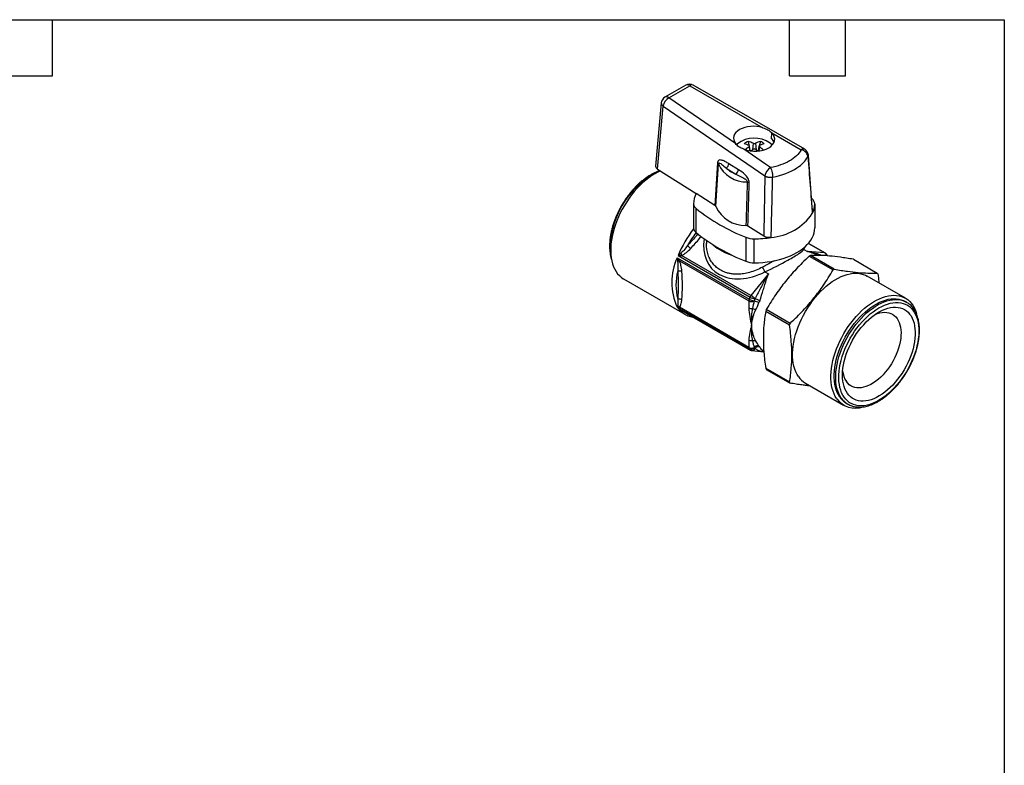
# Model space of a CAD drawing. Header units: inches. Extents: x 0.2 to 10.8, y 0.2 to 8.2.
# Tile 4 of 4: x 5.5 to 10.8, y 4.3 to 8.2. Entities that reach past the tile are written whole.
import ezdxf

# ---------------------------------------------------------------- set-up
doc = ezdxf.new("R2010")
doc.units = ezdxf.units.IN
doc.header["$MEASUREMENT"] = 0
doc.linetypes.add('SLD-Solid', pattern=[0])
doc.layers.add('TEXT', color=140, linetype='SLD-Solid', lineweight=25)

msp = doc.modelspace()

# ---------------------------------------------------------------- linework, layer by layer
for p, q in [((9.0438, 7.8994), (8.9316, 7.8346)), ((8.9525, 7.8319), (9.0647, 7.8967)), ((9.0647, 7.8967), (9.4566, 7.6715)), ((9.6804, 7.5561), (9.0831, 7.8994)), ((9.3099, 7.5868), (8.9525, 7.8319)), ((8.912, 7.804), (8.8819, 7.4656)), ((8.8922, 7.4491), (8.9223, 7.7869)), ((8.9223, 7.7869), (9.4671, 7.4132)), ((9.5035, 7.6124), (9.5047, 7.6438)), ((9.5047, 7.6438), (9.662, 7.5534)), ((9.3194, 7.5858), (9.3148, 7.5813)), ((9.4698, 7.4772), (9.3538, 7.5567)), ((9.3827, 7.5691), (9.3849, 7.5485)), ((9.3891, 7.5479), (9.385, 7.5731)), ((9.3886, 7.5504), (9.3892, 7.5483)), ((9.4046, 7.5883), (9.4009, 7.5538)), ((9.4161, 7.5883), (9.4198, 7.5538)), ((9.4357, 7.573), (9.4315, 7.5469)), ((9.438, 7.5689), (9.4357, 7.5474)), ((9.7229, 7.2185), (9.7001, 7.5245)), ((8.8922, 7.4491), (9.0989, 7.3189)), ((9.26, 7.4558), (9.3111, 7.4236)), ((9.3256, 7.4465), (9.2745, 7.4787)), ((9.4697, 7.4764), (9.4698, 7.4772)), ((9.4706, 7.4766), (9.4697, 7.4764)), ((9.4697, 7.4764), (9.4697, 7.4764)), ((9.4973, 7.4583), (9.4706, 7.4766)), ((9.1996, 7.2555), (9.0989, 7.3189)), ((9.7203, 7.2899), (9.7175, 7.2922)), ((9.0848, 7.2647), (9.0848, 7.1361)), ((9.099, 7.1099), (9.099, 7.2385)), ((9.7344, 7.2638), (9.7344, 7.1352)), ((9.7213, 7.2114), (9.7227, 7.2185)), ((9.461, 7.0908), (9.3762, 7.1442)), ((9.3651, 7.0849), (9.3651, 6.9563)), ((9.4104, 6.9481), (9.4104, 7.0767)), ((9.1537, 7.0685), (9.1537, 7.0523)), ((9.1538, 7.0523), (9.1538, 7.053)), ((9.6764, 7.0201), (9.695, 7.0093)), ((9.7002, 7.0519), (9.7884, 7.001)), ((9.7912, 7.0001), (9.7007, 7.0524)), ((8.998, 6.9756), (9.3835, 6.753)), ((9.0023, 6.9867), (9.3879, 6.7641)), ((9.3928, 6.7726), (9.02, 6.9878)), ((9.7884, 7.001), (9.695, 7.0093)), ((9.7051, 6.9839), (9.8327, 6.9103)), ((9.839, 6.9139), (9.7115, 6.9875)), ((9.8019, 6.9881), (9.7972, 6.9948)), ((9.9418, 6.9669), (10.0693, 6.8933)), ((9.009, 6.9594), (9.3818, 6.7442)), ((8.7103, 6.862), (9.0377, 6.673)), ((9.4862, 6.8888), (9.3928, 6.7726)), ((9.4676, 6.8995), (9.4862, 6.8888)), ((10.22, 6.7588), (10.0148, 6.8772)), ((8.998, 6.711), (9.3835, 6.4884)), ((9.0023, 6.7049), (9.3879, 6.4823)), ((9.3818, 6.4952), (9.009, 6.7104)), ((9.3818, 6.7442), (9.3818, 6.7063)), ((10.2269, 6.7366), (10.2185, 6.7414)), ((10.2246, 6.7379), (10.2269, 6.7366)), ((9.0105, 6.6994), (9.3899, 6.4804)), ((9.0181, 6.6951), (9.0169, 6.6944)), ((9.0377, 6.673), (9.0385, 6.6726)), ((9.4717, 6.6892), (9.5992, 6.6156)), ((9.6024, 6.6238), (9.4748, 6.6974)), ((9.3818, 6.5332), (9.3818, 6.4952)), ((9.398, 6.4779), (9.4619, 6.4721)), ((9.5992, 6.3085), (9.4717, 6.3821)), ((9.4748, 6.3776), (9.6024, 6.304)), ((9.6842, 6.3044), (9.8893, 6.1859)), ((9.9036, 6.1959), (9.912, 6.191)), ((9.912, 6.191), (9.9098, 6.1923))]:
    msp.add_line(p, q)
at = {"flags": 128}
for points in [[(9.3772, 7.5978), (9.3814, 7.5804), (9.3825, 7.5758)], [(9.443, 7.5975), (9.4388, 7.5802), (9.4377, 7.5757)], [(9.3148, 7.5807), (9.3154, 7.5813), (9.3199, 7.5858)], [(9.433, 7.5563), (9.433, 7.5563), (9.4309, 7.5476), (9.4307, 7.5469)], [(8.9068, 7.4399), (8.8939, 7.4339), (8.8776, 7.4251)], [(8.8776, 7.4251), (8.8613, 7.415), (8.845, 7.4037), (8.8289, 7.3912), (8.8131, 7.3775), (8.7975, 7.3627), (8.7824, 7.347), (8.7676, 7.3303), (8.7534, 7.3128), (8.7398, 7.2945), (8.7269, 7.2755), (8.7147, 7.2559), (8.7032, 7.2359), (8.6926, 7.2154), (8.6829, 7.1946), (8.6741, 7.1737), (8.6662, 7.1526), (8.6594, 7.1315), (8.6536, 7.1105), (8.6489, 7.0898), (8.6452, 7.0693), (8.6427, 7.0492), (8.6413, 7.0296), (8.641, 7.0105), (8.6419, 6.9922), (8.6438, 6.9746), (8.6469, 6.9579), (8.6511, 6.942), (8.6564, 6.9272), (8.6627, 6.9135), (8.67, 6.9009), (8.6783, 6.8894), (8.6876, 6.8793), (8.6978, 6.8704), (8.7088, 6.8629), (8.7103, 6.862)], [(9.4104, 6.9481), (9.4335, 6.9486), (9.4565, 6.9501), (9.4792, 6.9525), (9.5016, 6.9558), (9.5235, 6.96), (9.5449, 6.9652), (9.5655, 6.9711), (9.5854, 6.978), (9.6044, 6.9856), (9.6224, 6.994), (9.6393, 7.0031), (9.6551, 7.0128), (9.6696, 7.0232), (9.6828, 7.0342), (9.6946, 7.0456), (9.705, 7.0576), (9.7138, 7.0699), (9.7212, 7.0825), (9.7269, 7.0955), (9.7311, 7.1086), (9.7336, 7.1219), (9.7344, 7.1352)], [(9.8031, 6.9856), (9.802, 6.9879), (9.8019, 6.9881)], [(9.647, 6.3389), (9.6394, 6.3509), (9.6328, 6.3642), (9.6273, 6.3785), (9.6228, 6.3938), (9.6194, 6.41), (9.617, 6.4271), (9.6158, 6.445), (9.6157, 6.4636), (9.6168, 6.4828), (9.6189, 6.5025), (9.6221, 6.5226), (9.6264, 6.5431), (9.6318, 6.5638), (9.6382, 6.5846), (9.6456, 6.6054), (9.654, 6.6262), (9.6634, 6.6468), (9.6736, 6.6671), (9.6846, 6.6871), (9.6965, 6.7066), (9.709, 6.7256), (9.7222, 6.7439), (9.7361, 6.7615), (9.7505, 6.7782), (9.7653, 6.7941), (9.7806, 6.809), (9.7961, 6.8229), (9.812, 6.8357), (9.828, 6.8473), (9.8441, 6.8576), (9.8603, 6.8667), (9.8763, 6.8745), (9.8923, 6.881), (9.9081, 6.886), (9.9235, 6.8897), (9.9387, 6.8919), (9.9534, 6.8927), (9.9676, 6.892), (9.9812, 6.8899), (9.9942, 6.8864), (10.0066, 6.8815), (10.0148, 6.8772)], [(9.8521, 6.2204), (9.8445, 6.2325), (9.838, 6.2457), (9.8324, 6.26), (9.8279, 6.2753), (9.8245, 6.2916), (9.8222, 6.3087), (9.821, 6.3266), (9.8209, 6.3452), (9.8219, 6.3644), (9.824, 6.3841), (9.8273, 6.4042), (9.8316, 6.4247), (9.837, 6.4453), (9.8434, 6.4662), (9.8508, 6.487), (9.8592, 6.5078), (9.8685, 6.5284), (9.8787, 6.5487), (9.8898, 6.5687), (9.9016, 6.5882), (9.9142, 6.6071), (9.9274, 6.6255), (9.9412, 6.643), (9.9556, 6.6598), (9.9705, 6.6757), (9.9857, 6.6906), (10.0013, 6.7045), (10.0171, 6.7172), (10.0331, 6.7288), (10.0493, 6.7392), (10.0654, 6.7483), (10.0815, 6.7561), (10.0975, 6.7625), (10.1132, 6.7676), (10.1287, 6.7712), (10.1438, 6.7735), (10.1585, 6.7743), (10.1727, 6.7736), (10.1864, 6.7715), (10.1994, 6.768), (10.2117, 6.7631), (10.2233, 6.7568), (10.2341, 6.7491), (10.244, 6.7401), (10.253, 6.7299), (10.2611, 6.7184), (10.2682, 6.7057), (10.2742, 6.692), (10.2793, 6.6771), (10.2796, 6.6761)], [(9.8682, 6.2287), (9.8608, 6.2405), (9.8544, 6.2534), (9.8491, 6.2674), (9.8448, 6.2824), (9.8416, 6.2983), (9.8395, 6.315), (9.8385, 6.3326), (9.8385, 6.3508), (9.8398, 6.3696), (9.8421, 6.3888), (9.8454, 6.4085), (9.8499, 6.4285), (9.8554, 6.4487), (9.862, 6.469), (9.8695, 6.4893), (9.878, 6.5094), (9.8874, 6.5294), (9.8977, 6.5491), (9.9088, 6.5684), (9.9206, 6.5871), (9.9332, 6.6053), (9.9463, 6.6228), (9.9601, 6.6396), (9.9743, 6.6554), (9.989, 6.6704), (10.0041, 6.6843), (10.0194, 6.6972), (10.0349, 6.7089), (10.0506, 6.7195), (10.0663, 6.7288), (10.082, 6.7368), (10.0976, 6.7434), (10.113, 6.7487), (10.1281, 6.7526), (10.143, 6.7551), (10.1574, 6.7561), (10.1713, 6.7557), (10.1847, 6.7539), (10.1974, 6.7507), (10.2095, 6.7461), (10.2185, 6.7414)], [(9.8766, 6.2239), (9.8692, 6.2357), (9.8628, 6.2486), (9.8575, 6.2626), (9.8532, 6.2775), (9.8499, 6.2935), (9.8478, 6.3102), (9.8468, 6.3277), (9.8469, 6.3459), (9.8481, 6.3647), (9.8504, 6.384), (9.8538, 6.4037), (9.8583, 6.4237), (9.8638, 6.4439), (9.8703, 6.4642), (9.8779, 6.4844), (9.8864, 6.5046), (9.8958, 6.5246), (9.906, 6.5443), (9.9171, 6.5635), (9.929, 6.5823), (9.9415, 6.6005), (9.9547, 6.618), (9.9684, 6.6347), (9.9827, 6.6506), (9.9974, 6.6656), (10.0124, 6.6795), (10.0277, 6.6924), (10.0433, 6.7041), (10.0589, 6.7147), (10.0747, 6.724), (10.0904, 6.7319), (10.1059, 6.7386), (10.1214, 6.7439), (10.1365, 6.7478), (10.1513, 6.7503), (10.1657, 6.7513), (10.1796, 6.7509), (10.193, 6.7491), (10.2058, 6.7459), (10.2179, 6.7412), (10.2246, 6.7379)], [(9.8921, 6.2281), (9.8849, 6.2397), (9.8786, 6.2524), (9.8734, 6.2662), (9.8693, 6.2811), (9.8662, 6.2968), (9.8643, 6.3134), (9.8635, 6.3308), (9.8637, 6.3488), (9.8651, 6.3674), (9.8676, 6.3865), (9.8712, 6.406), (9.8759, 6.4257), (9.8816, 6.4456), (9.8884, 6.4656), (9.8961, 6.4856), (9.9048, 6.5054), (9.9144, 6.5249), (9.9248, 6.5442), (9.9361, 6.5629), (9.9481, 6.5812), (9.9607, 6.5988), (9.974, 6.6156), (9.9878, 6.6317), (10.002, 6.6468), (10.0167, 6.661), (10.0317, 6.6741), (10.0469, 6.6861), (10.0623, 6.697), (10.0778, 6.7065), (10.0932, 6.7148), (10.1086, 6.7218), (10.1239, 6.7273), (10.1388, 6.7315), (10.1535, 6.7343), (10.1678, 6.7356), (10.1816, 6.7355), (10.1948, 6.7339), (10.2075, 6.7309), (10.2195, 6.7265), (10.2307, 6.7207), (10.2412, 6.7136), (10.2507, 6.7051), (10.2594, 6.6953), (10.2672, 6.6843), (10.2739, 6.6721), (10.2796, 6.6588), (10.2843, 6.6445), (10.2879, 6.6292), (10.2904, 6.613), (10.2918, 6.596), (10.2921, 6.5783), (10.2913, 6.5599), (10.2893, 6.5411), (10.2863, 6.5218), (10.2821, 6.5022), (10.2769, 6.4823), (10.2707, 6.4624), (10.2634, 6.4424), (10.2552, 6.4225), (10.2461, 6.4028), (10.236, 6.3834), (10.2252, 6.3644), (10.2136, 6.3459), (10.2013, 6.3279), (10.1883, 6.3107), (10.1747, 6.2942), (10.1607, 6.2786), (10.1462, 6.2639), (10.1314, 6.2503), (10.1163, 6.2377), (10.101, 6.2263), (10.0855, 6.2161), (10.07, 6.2072), (10.0546, 6.1995), (10.0393, 6.1933), (10.0242, 6.1884), (10.0093, 6.1849), (9.9949, 6.1829), (9.9808, 6.1823), (9.9673, 6.1831), (9.9543, 6.1854), (9.942, 6.1891), (9.9304, 6.1942), (9.9195, 6.2007), (9.9095, 6.2085), (9.9004, 6.2177), (9.8921, 6.2281)], [(9.909, 6.2491), (9.9021, 6.2601), (9.8962, 6.2724), (9.8914, 6.2857), (9.8876, 6.3), (9.885, 6.3151), (9.8834, 6.3312), (9.8829, 6.3479), (9.8836, 6.3653), (9.8853, 6.3832), (9.8882, 6.4016), (9.8921, 6.4203), (9.8972, 6.4392), (9.9032, 6.4582), (9.9103, 6.4773), (9.9183, 6.4962), (9.9272, 6.5149), (9.937, 6.5333), (9.9476, 6.5512), (9.9589, 6.5687), (9.9709, 6.5855), (9.9836, 6.6016), (9.9967, 6.6168), (10.0104, 6.6312), (10.0244, 6.6446), (10.0387, 6.6569), (10.0533, 6.6681), (10.0679, 6.6781), (10.0827, 6.6868), (10.0974, 6.6942), (10.112, 6.7003), (10.1264, 6.705), (10.1406, 6.7083), (10.1543, 6.7101), (10.1677, 6.7106), (10.1805, 6.7095), (10.1927, 6.7071), (10.2043, 6.7032), (10.2151, 6.6979), (10.2252, 6.6913), (10.2344, 6.6833), (10.2427, 6.674), (10.2501, 6.6635), (10.2565, 6.6519), (10.2619, 6.6391), (10.2662, 6.6253), (10.2694, 6.6106), (10.2715, 6.5949), (10.2726, 6.5785), (10.2725, 6.5615), (10.2712, 6.5438), (10.2689, 6.5256), (10.2655, 6.5071), (10.261, 6.4883), (10.2555, 6.4693), (10.2489, 6.4503), (10.2414, 6.4313), (10.2329, 6.4124), (10.2236, 6.3939), (10.2134, 6.3757), (10.2024, 6.358), (10.1907, 6.3408), (10.1784, 6.3244), (10.1655, 6.3087), (10.1521, 6.2938), (10.1382, 6.28), (10.124, 6.2671), (10.1096, 6.2554), (10.095, 6.2448), (10.0802, 6.2354), (10.0655, 6.2273), (10.0508, 6.2206), (10.0363, 6.2152), (10.022, 6.2112), (10.0081, 6.2086), (9.9945, 6.2075), (9.9814, 6.2078), (9.9689, 6.2095), (9.957, 6.2127), (9.9457, 6.2173), (9.9353, 6.2232), (9.9256, 6.2306), (9.9169, 6.2392), (9.909, 6.2491)], [(10.0577, 6.6713), (10.0707, 6.6764), (10.0837, 6.6802), (10.0963, 6.6826), (10.1085, 6.6835), (10.1202, 6.6829), (10.1314, 6.6809), (10.1418, 6.6775), (10.1516, 6.6726), (10.1605, 6.6664), (10.1686, 6.6588), (10.1757, 6.65), (10.1819, 6.6399), (10.187, 6.6287), (10.1911, 6.6164), (10.1941, 6.6031), (10.196, 6.589), (10.1968, 6.5741), (10.1964, 6.5585), (10.1949, 6.5423), (10.1922, 6.5257), (10.1885, 6.5088), (10.1837, 6.4917), (10.1779, 6.4745), (10.1711, 6.4573), (10.1633, 6.4403), (10.1547, 6.4237), (10.1452, 6.4074), (10.1349, 6.3916), (10.124, 6.3765), (10.1125, 6.3622), (10.1004, 6.3487), (10.0879, 6.3361), (10.0751, 6.3246), (10.062, 6.3143), (10.0487, 6.3051), (10.0354, 6.2972), (10.0221, 6.2906), (10.0089, 6.2854), (9.996, 6.2816), (9.9834, 6.2792), (9.9712, 6.2783), (9.9595, 6.2789), (9.9483, 6.2809), (9.9378, 6.2843), (9.9281, 6.2892), (9.9191, 6.2954), (9.9111, 6.303), (9.9039, 6.3118), (9.9039, 6.3118)]]:
    msp.add_lwpolyline(points, dxfattribs=at)
for centre, radius, start, end in [((9.0635, 7.8653), 0.0394, 60.1101, 119.9973), ((9.0521, 7.8816), 0.0197, 50.3619, 115.0182), ((9.0761, 7.8831), 0.0178, 66.9201, 129.8784), ((8.9512, 7.8005), 0.0394, 119.9973, 174.918), ((8.9827, 7.779), 0.0609, 119.7355, 172.6105), ((8.9398, 7.8161), 0.0203, 51.3788, 114.0014), ((8.9316, 7.8041), 0.0196, 180.241, 241.4186), ((9.41, 7.4639), 0.1517, 55.6555, 126.4839), ((9.3956, 7.5412), 0.0596, 107.9897, 131.1965), ((9.34, 7.4464), 0.156, 65.5231, 76.1989), ((9.4798, 7.4466), 0.1554, 103.7149, 114.2091), ((9.4244, 7.5424), 0.0581, 47.8013, 71.389), ((9.3028, 7.4103), 0.1837, 64.2143, 73.0357), ((9.5217, 7.3729), 0.2404, 125.3189, 131.2885), ((9.5824, 7.2928), 0.3179, 124.0072, 126.7805), ((9.2362, 7.2914), 0.3203, 52.8814, 55.8269), ((9.5171, 7.4104), 0.1832, 107.0156, 115.5675), ((9.2961, 7.3704), 0.2441, 48.0753, 54.4383), ((9.4557, 7.5383), 0.0645, 38.2935, 51.8707), ((9.6733, 7.5404), 0.0172, 65.7279, 131.0706), ((9.6608, 7.522), 0.0394, 4.3845, 60.1101), ((9.3677, 7.5441), 0.163, 203.7337, 271.8467), ((9.3646, 7.5652), 0.1514, 226.2705, 249.3098), ((9.5275, 7.4054), 0.0609, 119.7355, 172.6105), ((9.0936, 7.0271), 0.4531, 115.0857, 184.9197), ((9.2015, 7.2632), 0.1167, 151.5399, 179.3085), ((9.7, 7.262), 0.0345, 2.9585, 54.0091), ((9.1193, 7.2664), 0.0345, 182.9585, 234.0091), ((9.7325, 8.0286), 1.0127, 231.2765, 248.7288), ((9.3639, 7.3233), 0.1757, 204.9409, 270.6394), ((9.6183, 7.2651), 0.1161, 332.4739, 359.3526), ((9.4768, 7.3806), 0.2973, 274.6801, 325.3146), ((9.5333, 6.7733), 0.5723, 141.474, 158.1056), ((9.1193, 7.1378), 0.0345, 182.9585, 234.0091), ((9.532, 6.7743), 0.5481, 142.2209, 150.884), ((9.7292, 7.8943), 1.0062, 231.2195, 248.7859), ((9.4091, 7.1989), 0.1222, 248.9052, 270.5954), ((9.4102, 7.6257), 0.549, 270.0252, 279.5355), ((9.3567, 7.2299), 0.2494, 227.8436, 254.4108), ((9.2741, 6.8433), 0.3062, 154.3997, 205.6003), ((9.8892, 6.6723), 0.3618, 119.4188, 120.5758), ((9.7777, 6.985), 0.0192, 2.8662, 56.2959), ((9.7878, 6.994), 0.00694, 60.3009, 85.3863), ((9.7814, 6.983), 0.0197, 36.7093, 60.0027), ((9.7863, 6.9869), 0.0134, 355.063, 36.0222), ((9.7855, 6.9772), 0.0197, 24.6829, 33.5177), ((9.4091, 7.0703), 0.1222, 248.9052, 270.5954), ((10.0167, 6.5987), 0.3618, 119.4188, 120.5758), ((9.2909, 6.8293), 0.3003, 165.6453, 194.3547), ((9.9444, 6.8022), 0.1545, 34.0807, 36.1207), ((9.4072, 6.7438), 0.0254, 158.646, 178.951), ((9.8902, 6.5628), 0.5412, 158.1628, 159.4259), ((9.4187, 6.8142), 0.0705, 240.1394, 262.6495), ((9.4191, 6.7516), 0.0337, 141.2941, 158.1026), ((9.428, 6.8338), 0.0804, 240.0836, 259.7853), ((9.3552, 6.7077), 0.0751, 38.7705, 59.8956), ((9.8865, 6.5652), 0.5094, 158.1628, 159.4259), ((9.0967, 6.7742), 0.1171, 216.2899, 239.7723), ((9.3957, 6.7711), 0.0303, 242.6097, 297.3903), ((9.8828, 6.5676), 0.4775, 158.1628, 159.4259), ((10.052, 6.4688), 0.6208, 158.3907, 159.198), ((10.1795, 6.3951), 0.6208, 158.3907, 159.198), ((9.3957, 6.5221), 0.0303, 242.6097, 297.3903), ((9.3941, 6.4947), 0.0123, 177.8265, 210.9711), ((9.3923, 6.5082), 0.0216, 245.9535, 323.1598), ((9.3964, 6.5016), 0.0211, 246.0968, 324.7833), ((9.3985, 6.4936), 0.0158, 268.2619, 344.6162), ((9.5154, 6.5652), 0.1268, 213.5048, 216.6965), ((9.5349, 6.5676), 0.1189, 213.5048, 216.6965), ((9.4959, 6.5628), 0.1347, 213.5048, 216.6965), ((9.3934, 6.4864), 0.0069, 216.3155, 239.7466), ((9.3998, 6.4975), 0.0197, 240.0027, 264.8905), ((9.5997, 6.4687), 0.1545, 214.0807, 216.1207), ((9.7431, 6.4052), 0.1168, 214.6141, 239.6939), ((10.0087, 6.3803), 0.1252, 184.6526, 213.1793), ((9.7272, 6.3951), 0.1545, 214.0807, 216.1207), ((9.9597, 6.2918), 0.1111, 214.6057, 239.7023), ((9.9529, 6.295), 0.1253, 216.4966, 289.0191), ((9.9682, 6.2872), 0.1114, 214.6229, 238.3546)]:
    msp.add_arc(centre, radius, start, end)
for centre, major_axis, ratio, start_param, end_param in [((9.4096, 7.6126), (0.1102, -0.0044), 0.601897, 1.154834, 3.605159), ((9.4096, 7.6126), (0.1102, -0.0044), 0.601897, 4.20463, 6.838548), ((9.4084, 7.5812), (0.1102, -0.0044), 0.601897, 0.239609, 0.555363), ((8.9213, 7.4644), (0.0395, 0), 0.575776, 3.090491, 3.882181), ((9.4694, 7.4452), (0.0393, 0.0166), 0.702987, 1.252741, 1.276442), ((9.418, 7.1335), (0.2356, 0.2155), 0.697875, 2.431347, 4.32269), ((9.4013, 7.1239), (0.2787, -0.0981), 0.218312, 6.181525, 6.384228)]:
    msp.add_ellipse(centre, major_axis=major_axis, ratio=ratio, start_param=start_param, end_param=end_param)
for points, knots in [([(9.4566, 7.6715), (9.4666, 7.6684), (9.4757, 7.6642), (9.4879, 7.6572), (9.4918, 7.6547), (9.4987, 7.6495), (9.5019, 7.6468), (9.5047, 7.6438)], [0, 0, 0, 0, 0.5, 0.5, 0.75, 0.75, 1, 1, 1, 1]), ([(9.3538, 7.5567), (9.3442, 7.5604), (9.3357, 7.5645), (9.3245, 7.5721), (9.3211, 7.5749), (9.315, 7.5807), (9.3123, 7.5837), (9.3099, 7.5868)], [0, 0, 0, 0, 0.5, 0.5, 0.75, 0.75, 1, 1, 1, 1]), ([(9.3827, 7.5691), (9.3842, 7.5701), (9.385, 7.5714), (9.385, 7.5739), (9.3842, 7.575), (9.3827, 7.5757)], [0, 0, 0, 0, 0.5, 0.5, 1, 1, 1, 1]), ([(9.4046, 7.5883), (9.4061, 7.5876), (9.4082, 7.5872), (9.4125, 7.5872), (9.4146, 7.5876), (9.4161, 7.5883)], [0, 0, 0, 0, 0.5, 0.5, 1, 1, 1, 1]), ([(9.4161, 7.5563), (9.4146, 7.5574), (9.4125, 7.558), (9.4082, 7.558), (9.4061, 7.5574), (9.4046, 7.5564)], [0, 0, 0, 0, 0.5, 0.5, 1, 1, 1, 1]), ([(9.438, 7.5756), (9.4365, 7.5749), (9.4357, 7.5738), (9.4357, 7.5713), (9.4365, 7.57), (9.438, 7.5689)], [0, 0, 0, 0, 0.5, 0.5, 1, 1, 1, 1]), ([(9.5064, 7.5792), (9.5064, 7.5793), (9.5046, 7.5817), (9.5014, 7.5848), (9.4979, 7.5875), (9.4968, 7.5883)], [0, 0, 0, 0, 0.035863, 0.7143, 1, 1, 1, 1]), ([(9.662, 7.5534), (9.649, 7.5308), (9.6272, 7.5103), (9.5703, 7.4775), (9.5353, 7.4652), (9.4973, 7.4583)], [0, 0, 0, 0, 0.5, 0.5, 1, 1, 1, 1]), ([(9.698, 7.5163), (9.6975, 7.5231), (9.6904, 7.5398), (9.6725, 7.551), (9.662, 7.5534)], [0, 0, 0, 0, 0.428571, 1, 1, 1, 1]), ([(9.2745, 7.4787), (9.2686, 7.4824), (9.2627, 7.486), (9.2509, 7.4924), (9.2449, 7.4951), (9.2333, 7.4987), (9.2276, 7.4995), (9.2203, 7.4973), (9.2181, 7.4959), (9.2148, 7.4915), (9.2137, 7.4886), (9.2134, 7.485)], [0, 0, 0, 0, 0.25, 0.25, 0.5, 0.5, 0.75, 0.75, 0.875, 0.875, 1, 1, 1, 1]), ([(9.5089, 7.4071), (9.5588, 7.4163), (9.638, 7.4464), (9.6851, 7.4941), (9.698, 7.5163)], [-0.4549191, -0.4549191, -0.4549191, -0.4549191, 0.0649884, 0.4549191, 0.4549191, 0.4549191, 0.4549191]), ([(9.698, 7.5163), (9.6991, 7.5185), (9.7006, 7.5214), (9.6999, 7.5243), (9.6997, 7.5249)], [0, 0, 0, 0, 0.775884, 1, 1, 1, 1]), ([(8.9048, 7.4412), (8.9042, 7.441), (8.8987, 7.4395), (8.888, 7.4353), (8.8729, 7.4286), (8.8577, 7.4206), (8.8426, 7.4115), (8.8275, 7.4012), (8.8126, 7.3898), (8.7979, 7.3775), (8.7836, 7.3641), (8.7696, 7.3499), (8.756, 7.3348), (8.7428, 7.3189), (8.7302, 7.3024), (8.7182, 7.2852), (8.7068, 7.2675), (8.6961, 7.2493), (8.6862, 7.2307), (8.677, 7.2118), (8.6686, 7.1927), (8.6611, 7.1734), (8.6545, 7.1541), (8.6488, 7.1348), (8.644, 7.1156), (8.6402, 7.0966), (8.6374, 7.0779), (8.6357, 7.0596), (8.6349, 7.0416), (8.6352, 7.0242), (8.6365, 7.0074), (8.6389, 6.9913), (8.6418, 6.9772), (8.6445, 6.9689), (8.6456, 6.9654)], [0, 0, 0, 0, 0.003671, 0.036036, 0.068466, 0.100933, 0.133413, 0.165889, 0.198352, 0.230797, 0.263224, 0.295633, 0.328025, 0.360402, 0.392767, 0.425123, 0.457474, 0.489821, 0.522169, 0.55452, 0.586877, 0.619243, 0.651622, 0.684016, 0.716429, 0.748864, 0.781322, 0.813805, 0.846313, 0.878841, 0.911386, 0.943931, 0.976455, 1, 1, 1, 1]), ([(9.2185, 7.4785), (9.2187, 7.4811), (9.2205, 7.4834), (9.2268, 7.4823), (9.2385, 7.4739), (9.2513, 7.4626), (9.26, 7.4558)], [0, 0, 0, 0, 0.0475043, 0.0760069, 0.1520139, 0.2660243, 0.2660243, 0.2660243, 0.2660243]), ([(9.3111, 7.4236), (9.3148, 7.4255), (9.3184, 7.4291), (9.3238, 7.4375), (9.3254, 7.4423), (9.3256, 7.4465)], [0, 0, 0, 0, 0.5, 0.5, 1, 1, 1, 1]), ([(9.3837, 7.3777), (9.384, 7.3851), (9.3807, 7.3937), (9.3717, 7.4087), (9.3662, 7.4149), (9.3494, 7.4311), (9.3374, 7.439), (9.3256, 7.4465)], [0, 0, 0, 0, 0.25, 0.25, 0.5, 0.5, 1, 1, 1, 1]), ([(9.4973, 7.4583), (9.5009, 7.4519), (9.5069, 7.4338), (9.5089, 7.4142), (9.5089, 7.4071)], [0, 0, 0, 0, 0.571429, 1, 1, 1, 1]), ([(9.3111, 7.4236), (9.3258, 7.4161), (9.345, 7.4078), (9.3668, 7.3933), (9.3732, 7.3854), (9.373, 7.3812)], [0, 0, 0, 0, 0.1520131, 0.1900164, 0.266023, 0.266023, 0.266023, 0.266023]), ([(9.4671, 7.4132), (9.468, 7.4127), (9.4698, 7.4118), (9.4727, 7.4105), (9.4759, 7.4093), (9.4793, 7.4083), (9.4828, 7.4075), (9.4864, 7.4069), (9.4901, 7.4064), (9.4939, 7.4062), (9.4977, 7.4061), (9.5015, 7.4062), (9.5053, 7.4066), (9.5077, 7.4069), (9.5089, 7.4071)], [0, 0, 0, 0, 0.083382, 0.166739, 0.250073, 0.333391, 0.416698, 0.5, 0.583302, 0.666609, 0.749927, 0.833261, 0.916618, 1, 1, 1, 1]), ([(9.1078, 7.1031), (9.1035, 7.0977), (9.0866, 7.0762), (9.0675, 7.0561), (9.0532, 7.041)], [0, 0, 0, 0, 0.248823, 1, 1, 1, 1]), ([(9.0698, 7.0254), (9.0861, 7.0427), (9.1055, 7.0634), (9.1228, 7.0854), (9.1256, 7.089)], [0, 0, 0, 0, 0.838357, 1, 1, 1, 1]), ([(9.5011, 7.0843), (9.4976, 7.0837), (9.494, 7.0834), (9.4867, 7.0834), (9.483, 7.0837), (9.4725, 7.0853), (9.466, 7.0876), (9.461, 7.0908)], [0, 0, 0, 0, 0.25, 0.25, 0.5, 0.5, 1, 1, 1, 1]), ([(9.0532, 7.041), (9.0465, 7.032), (9.0345, 7.0162), (9.0222, 7.0033), (9.0169, 6.9993)], [0.7468757, 0.7468757, 0.7468757, 0.7468757, 0.8380674, 0.9064612, 0.9064612, 0.9064612, 0.9064612]), ([(9.02, 6.9878), (9.0298, 6.9912), (9.0386, 6.9972), (9.0551, 7.0105), (9.0627, 7.0179), (9.0698, 7.0254)], [0, 0, 0, 0, 0.5, 0.5, 1, 1, 1, 1]), ([(9.455, 6.9248), (9.4434, 6.919), (9.4207, 6.9078), (9.3863, 6.8964), (9.3537, 6.8893), (9.3256, 6.8867), (9.3017, 6.8873), (9.2816, 6.8898), (9.2596, 6.895), (9.2363, 6.9041), (9.2132, 6.9184), (9.1935, 6.9364), (9.1773, 6.9582), (9.1649, 6.9834), (9.1583, 7.0064), (9.1552, 7.0255), (9.1539, 7.0389), (9.1538, 7.048), (9.1538, 7.0523)], [0, 0, 0, 0, 0.084632, 0.164511, 0.23984, 0.310862, 0.360891, 0.410124, 0.45869, 0.530541, 0.601661, 0.672227, 0.7447, 0.819496, 0.896993, 0.931947, 0.968289, 1, 1, 1, 1]), ([(9.4676, 6.8995), (9.5105, 6.9194), (9.5835, 6.957), (9.6545, 6.9996), (9.6723, 7.0144), (9.6764, 7.0201)], [0, 0, 0, 0, 0.3841829, 0.6403048, 0.8964267, 0.8964267, 0.8964267, 0.8964267]), ([(9.6699, 7.0241), (9.6699, 7.024), (9.6716, 7.0221), (9.674, 7.0211), (9.6764, 7.0201)], [0, 0, 0, 0, 0.017827, 1, 1, 1, 1]), ([(9.009, 6.9594), (9.005, 6.9645), (9.0012, 6.97), (8.998, 6.9755), (8.998, 6.9755), (8.998, 6.9756)], [-0.0005514, -0.0005514, -0.0005514, -0.0005514, 0.06681168, 0.06681168, 0.06736308, 0.06736308, 0.06736308, 0.06736308]), ([(8.998, 6.9756), (8.998, 6.9755), (8.998, 6.9755), (8.998, 6.9686), (8.9987, 6.9617), (8.9998, 6.9553)], [-0.0005514, -0.0005514, -0.0005514, -0.0005514, 0, 0, 0.06736308, 0.06736308, 0.06736308, 0.06736308]), ([(9.0169, 6.9993), (9.0118, 6.9954), (9.0068, 6.9911), (9.0024, 6.9868), (9.0023, 6.9867), (9.0023, 6.9867)], [0.31172733, 0.31172733, 0.31172733, 0.31172733, 0.37902463, 0.37902463, 0.37964294, 0.37964294, 0.37964294, 0.37964294]), ([(9.0023, 6.9867), (9.0023, 6.9867), (9.0024, 6.9867), (9.0079, 6.9872), (9.014, 6.9876), (9.02, 6.9878)], [0.31172733, 0.31172733, 0.31172733, 0.31172733, 0.31234564, 0.31234564, 0.37964294, 0.37964294, 0.37964294, 0.37964294]), ([(9.7051, 6.9839), (9.6786, 6.9591), (9.6557, 6.9363), (9.614, 6.8919), (9.5952, 6.8702), (9.5594, 6.8257), (9.5425, 6.8029), (9.509, 6.7537), (9.4923, 6.7274), (9.4748, 6.6974)], [0, 0, 0, 0, 0.25, 0.25, 0.5, 0.5, 0.75, 0.75, 1, 1, 1, 1]), ([(9.695, 7.0093), (9.6989, 7.0083), (9.7059, 7.0066), (9.7153, 7.0036), (9.7233, 7.0008), (9.7312, 6.9978), (9.7393, 6.9942), (9.7464, 6.9909), (9.7504, 6.9887), (9.7519, 6.9879)], [0, 0, 0, 0, 0.191067, 0.349137, 0.474211, 0.607258, 0.765091, 0.912373, 1, 1, 1, 1]), ([(9.7705, 6.9873), (9.7683, 6.9883), (9.7617, 6.9912), (9.7514, 6.9949), (9.7393, 6.9989), (9.727, 7.0024), (9.712, 7.0061), (9.7009, 7.0082), (9.695, 7.0093)], [0, 0, 0, 0, 0.100455, 0.294232, 0.425954, 0.587488, 0.778837, 1, 1, 1, 1]), ([(9.9418, 6.9669), (9.9152, 6.9715), (9.8924, 6.9751), (9.8507, 6.9808), (9.8318, 6.983), (9.7961, 6.9861), (9.7792, 6.9872), (9.7456, 6.9882), (9.7289, 6.9882), (9.7115, 6.9875)], [0, 0, 0, 0, 0.25, 0.25, 0.5, 0.5, 0.75, 0.75, 1, 1, 1, 1]), ([(8.9998, 6.9553), (9.001, 6.9487), (9.0017, 6.9315), (9.0006, 6.9139), (9, 6.9038)], [0, 0, 0, 0, 0.0687888, 0.1605072, 0.1605072, 0.1605072, 0.1605072]), ([(9.0224, 6.9032), (9.0215, 6.9135), (9.0192, 6.9319), (9.0131, 6.9514), (9.009, 6.9594)], [0, 0, 0, 0, 0.0917184, 0.1605072, 0.1605072, 0.1605072, 0.1605072]), ([(9.5183, 6.9594), (9.5145, 6.9573), (9.5024, 6.9505), (9.4811, 6.9388), (9.4639, 6.9296), (9.455, 6.9248)], [0, 0, 0, 0, 0.184498, 0.582029, 1, 1, 1, 1]), ([(9.839, 6.9139), (9.8655, 6.9093), (9.8884, 6.9058), (9.9301, 6.9001), (9.9489, 6.8979), (9.9847, 6.8947), (10.0016, 6.8937), (10.0352, 6.8927), (10.0518, 6.8927), (10.0693, 6.8933)], [0, 0, 0, 0, 0.25, 0.25, 0.5, 0.5, 0.75, 0.75, 1, 1, 1, 1]), ([(9.4862, 6.8888), (9.4861, 6.8887), (9.4861, 6.8886), (9.476, 6.8713), (9.4615, 6.8447), (9.4377, 6.7992), (9.4235, 6.7719), (9.4137, 6.7547)], [0, 0, 0, 0, 0.0010145, 0.0010145, 0.1675398, 0.2508024, 0.4173277, 0.4173277, 0.4173277, 0.4173277]), ([(9.4395, 6.7452), (9.447, 6.7639), (9.4559, 6.7938), (9.4704, 6.8427), (9.4794, 6.8708), (9.4861, 6.8886), (9.4862, 6.8887), (9.4862, 6.8888)], [0, 0, 0, 0, 0.1665253, 0.2497879, 0.4163132, 0.4163132, 0.4173277, 0.4173277, 0.4173277, 0.4173277]), ([(9.6024, 6.6238), (9.6289, 6.6485), (9.6517, 6.6713), (9.6935, 6.7158), (9.7123, 6.7375), (9.748, 6.7819), (9.7649, 6.8047), (9.7985, 6.8539), (9.8152, 6.8803), (9.8327, 6.9103)], [0, 0, 0, 0, 0.25, 0.25, 0.5, 0.5, 0.75, 0.75, 1, 1, 1, 1]), ([(10.0724, 6.8888), (10.0744, 6.8752), (10.0767, 6.8589), (10.0782, 6.843), (10.0785, 6.8405)], [0, 0, 0, 0, 0.842281, 1, 1, 1, 1]), ([(9, 6.7549), (9.0005, 6.7487), (9.0015, 6.7349), (9.0014, 6.723), (8.9998, 6.7187)], [0, 0, 0, 0, 0.0687852, 0.1604987, 0.1604987, 0.1604987, 0.1604987]), ([(9.4395, 6.7452), (9.4359, 6.7473), (9.431, 6.7496), (9.4214, 6.7531), (9.4168, 6.7543), (9.4137, 6.7547)], [0, 0, 0, 0, 0.5, 0.5, 1, 1, 1, 1]), ([(8.9998, 6.7187), (8.9987, 6.7156), (8.998, 6.713), (8.998, 6.711), (8.998, 6.711), (8.998, 6.711)], [-0.06791448, -0.06791448, -0.06791448, -0.06791448, -0.0005514, -0.0005514, 0, 0, 0, 0]), ([(8.998, 6.711), (8.998, 6.711), (8.998, 6.711), (9.0012, 6.7102), (9.005, 6.71), (9.009, 6.7104)], [-0.06791448, -0.06791448, -0.06791448, -0.06791448, -0.06736308, -0.06736308, 0, 0, 0, 0]), ([(9.0023, 6.7049), (9.0023, 6.7048), (9.0024, 6.7048), (9.0068, 6.7006), (9.0118, 6.697), (9.0169, 6.6944)], [-0.00061831, -0.00061831, -0.00061831, -0.00061831, 0, 0, 0.0672973, 0.0672973, 0.0672973, 0.0672973]), ([(9.009, 6.7104), (9.0145, 6.7148), (9.0195, 6.7286), (9.0217, 6.7442), (9.0224, 6.7512)], [0, 0, 0, 0, 0.0917135, 0.1604987, 0.1604987, 0.1604987, 0.1604987]), ([(9.3818, 6.7063), (9.3818, 6.677), (9.3892, 6.644), (9.3957, 6.6119), (9.3957, 6.6118), (9.3957, 6.6117)], [-0.8230094, -0.8230094, -0.8230094, -0.8230094, -0.5500959, -0.5500959, -0.5491452, -0.5491452, -0.5491452, -0.5491452]), ([(9.3818, 6.7063), (9.3841, 6.7049), (9.3871, 6.7039), (9.3934, 6.7029), (9.3968, 6.7028), (9.4001, 6.7032)], [0, 0, 0, 0, 0.5, 0.5, 1, 1, 1, 1]), ([(9.4001, 6.7032), (9.3973, 6.6905), (9.3954, 6.6719), (9.3944, 6.6415), (9.395, 6.6237), (9.3957, 6.612), (9.3957, 6.6118), (9.3957, 6.6117)], [0, 0, 0, 0, 0.1100558, 0.1650837, 0.2751396, 0.2751396, 0.2764949, 0.2764949, 0.2764949, 0.2764949]), ([(9.4175, 6.6943), (9.415, 6.6966), (9.4092, 6.7004), (9.4027, 6.7026), (9.4001, 6.7032)], [0, 0, 0, 0, 0.571429, 1, 1, 1, 1]), ([(9.4096, 6.7442), (9.4128, 6.744), (9.4175, 6.743), (9.4272, 6.7397), (9.4321, 6.7375), (9.4357, 6.7354)], [0, 0, 0, 0, 0.5, 0.5, 1, 1, 1, 1]), ([(9.9097, 6.1926), (9.9119, 6.1912), (9.9176, 6.1877), (9.9277, 6.1833), (9.9398, 6.1793), (9.9526, 6.1766), (9.9658, 6.1753), (9.9796, 6.1752), (9.9937, 6.1764), (10.0082, 6.1789), (10.0229, 6.1828), (10.0379, 6.1879), (10.053, 6.1943), (10.0682, 6.2019), (10.0834, 6.2107), (10.0985, 6.2206), (10.1135, 6.2317), (10.1282, 6.2437), (10.1427, 6.2568), (10.1568, 6.2708), (10.1705, 6.2856), (10.1838, 6.3012), (10.1966, 6.3176), (10.2088, 6.3346), (10.2204, 6.3521), (10.2313, 6.3702), (10.2415, 6.3887), (10.2509, 6.4075), (10.2595, 6.4265), (10.2673, 6.4458), (10.2742, 6.4651), (10.2802, 6.4844), (10.2853, 6.5036), (10.2893, 6.5227), (10.2924, 6.5415), (10.2945, 6.5599), (10.2956, 6.578), (10.2957, 6.5956), (10.2947, 6.6126), (10.2926, 6.629), (10.2896, 6.6446), (10.2855, 6.6594), (10.2804, 6.6734), (10.2742, 6.6864), (10.2672, 6.6983), (10.2592, 6.7092), (10.2504, 6.719), (10.2407, 6.7275), (10.232, 6.7338), (10.2263, 6.7368), (10.2243, 6.7378)], [0, 0, 0, 0, 0.012404, 0.033006, 0.053615, 0.074281, 0.095047, 0.115936, 0.136955, 0.158093, 0.179331, 0.200643, 0.222005, 0.243396, 0.264801, 0.286206, 0.307603, 0.32899, 0.350365, 0.371727, 0.393078, 0.414419, 0.435752, 0.457077, 0.478399, 0.499718, 0.521036, 0.542356, 0.563679, 0.585008, 0.606344, 0.62769, 0.649048, 0.67042, 0.691806, 0.713209, 0.734628, 0.756062, 0.777508, 0.798958, 0.820399, 0.841814, 0.863182, 0.884476, 0.905668, 0.926734, 0.947663, 0.968459, 0.989145, 1, 1, 1, 1]), ([(9.0169, 6.6944), (9.0192, 6.6933), (9.0236, 6.6911), (9.0276, 6.6894), (9.0295, 6.6885)], [0, 0, 0, 0, 0.505955, 1, 1, 1, 1]), ([(9.0387, 6.6727), (9.0401, 6.6718), (9.0454, 6.6686), (9.0551, 6.6645), (9.0679, 6.6603), (9.0774, 6.658), (9.0827, 6.6574), (9.0835, 6.6573)], [0, 0, 0, 0, 0.1077075, 0.3889331, 0.670299, 0.9527155, 1, 1, 1, 1]), ([(9.3957, 6.6117), (9.3957, 6.6118), (9.3957, 6.6119), (9.3968, 6.6225), (9.3993, 6.6388), (9.4063, 6.6666), (9.4123, 6.6835), (9.4175, 6.6943)], [0, 0, 0, 0, 0.0013553, 0.0013553, 0.1114112, 0.1664391, 0.2764949, 0.2764949, 0.2764949, 0.2764949]), ([(9.4717, 6.6892), (9.4671, 6.6625), (9.464, 6.638), (9.46, 6.5901), (9.459, 6.5668), (9.459, 6.5192), (9.46, 6.4948), (9.464, 6.4422), (9.4671, 6.4141), (9.4717, 6.3821)], [0, 0, 0, 0, 0.25, 0.25, 0.5, 0.5, 0.75, 0.75, 1, 1, 1, 1]), ([(9.3957, 6.6117), (9.3957, 6.6116), (9.3957, 6.6115), (9.3892, 6.5869), (9.3818, 6.5624), (9.3818, 6.5332)], [-0.2729134, -0.2729134, -0.2729134, -0.2729134, -0.2719627, -0.2719627, 0.0009507, 0.0009507, 0.0009507, 0.0009507]), ([(9.3957, 6.6117), (9.3957, 6.6115), (9.3957, 6.6114), (9.395, 6.6005), (9.3944, 6.5846), (9.3954, 6.5582), (9.3973, 6.5421), (9.4001, 6.5301)], [-0.0013553, -0.0013553, -0.0013553, -0.0013553, 0, 0, 0.1100558, 0.1650837, 0.2751396, 0.2751396, 0.2751396, 0.2751396]), ([(9.4175, 6.532), (9.4123, 6.5416), (9.4063, 6.5564), (9.3993, 6.5828), (9.3968, 6.5997), (9.3957, 6.6114), (9.3957, 6.6115), (9.3957, 6.6117)], [-0.0013553, -0.0013553, -0.0013553, -0.0013553, 0.1087005, 0.1637284, 0.2737842, 0.2737842, 0.2751396, 0.2751396, 0.2751396, 0.2751396]), ([(9.5992, 6.3085), (9.6037, 6.3353), (9.6068, 6.3598), (9.6109, 6.4077), (9.6119, 6.4309), (9.6119, 6.4786), (9.6109, 6.503), (9.6068, 6.5555), (9.6037, 6.5836), (9.5992, 6.6156)], [0, 0, 0, 0, 0.25, 0.25, 0.5, 0.5, 0.75, 0.75, 1, 1, 1, 1]), ([(9.4001, 6.5301), (9.3968, 6.5297), (9.3934, 6.5297), (9.3871, 6.5308), (9.3841, 6.5318), (9.3818, 6.5332)], [0, 0, 0, 0, 0.5, 0.5, 1, 1, 1, 1]), ([(9.4357, 6.502), (9.4321, 6.5041), (9.4272, 6.5046), (9.4175, 6.5021), (9.4128, 6.4991), (9.4096, 6.4952)], [0, 0, 0, 0, 0.5, 0.5, 1, 1, 1, 1]), ([(9.4137, 6.4894), (9.4163, 6.4879), (9.422, 6.4847), (9.4306, 6.4807), (9.4399, 6.4771), (9.4486, 6.4747), (9.4559, 6.4731), (9.46, 6.4726), (9.4618, 6.4723)], [0, 0, 0, 0, 0.155236, 0.333367, 0.534476, 0.743037, 0.884808, 1, 1, 1, 1]), ([(9.4621, 6.4736), (9.4605, 6.4745), (9.4573, 6.4765), (9.452, 6.4814), (9.4462, 6.4878), (9.4417, 6.4938), (9.4395, 6.4966)], [0, 0, 0, 0, 0.223093, 0.473157, 0.750199, 1, 1, 1, 1]), ([(9.7121, 6.2882), (9.7055, 6.289), (9.6903, 6.2906), (9.6646, 6.2941), (9.6348, 6.2985), (9.6134, 6.3022), (9.6024, 6.304)], [0, 0, 0, 0, 0.194845, 0.44661, 0.712661, 1, 1, 1, 1])]:
    msp.add_open_spline(points, degree=3, knots=knots)
for points in [[(9.698, 7.5163), (9.7059, 7.4146), (9.7136, 7.313), (9.7213, 7.2114)], [(9.2134, 7.485), (9.2088, 7.4085), (9.2042, 7.332), (9.1996, 7.2555)], [(9.2046, 7.2492), (9.2092, 7.3257), (9.2138, 7.4021), (9.2185, 7.4785)], [(9.2185, 7.4785), (9.2181, 7.4808), (9.2163, 7.4832), (9.2134, 7.485)], [(9.26, 7.4558), (9.2636, 7.4577), (9.271, 7.4648), (9.2743, 7.4745), (9.2745, 7.4787)], [(9.4671, 7.4132), (9.4652, 7.3057), (9.4631, 7.1982), (9.461, 7.0908)], [(9.5011, 7.0843), (9.5037, 7.1919), (9.5063, 7.2995), (9.5089, 7.4071)], [(9.373, 7.3812), (9.3706, 7.3033), (9.3683, 7.2255), (9.3659, 7.1476)], [(9.373, 7.3812), (9.375, 7.3809), (9.379, 7.3801), (9.3823, 7.3786), (9.3837, 7.3777)], [(9.3762, 7.1442), (9.3787, 7.222), (9.3812, 7.2999), (9.3837, 7.3777)], [(9.2046, 7.2492), (9.2041, 7.2515), (9.2023, 7.2537), (9.1996, 7.2555)], [(9.3762, 7.1442), (9.3735, 7.1459), (9.3698, 7.1471), (9.3659, 7.1476)], [(9.0532, 7.041), (9.0554, 7.0384), (9.0611, 7.0325), (9.0672, 7.0273), (9.0698, 7.0254)], [(9.0169, 6.9993), (9.0176, 6.9973), (9.0189, 6.9933), (9.0197, 6.9895), (9.02, 6.9878)], [(8.9998, 6.9553), (9.0035, 6.957), (9.0067, 6.9585), (9.009, 6.9594)], [(9.4676, 6.8995), (9.4661, 6.9033), (9.462, 6.9124), (9.4572, 6.9213), (9.455, 6.9248)], [(9, 6.9038), (9.0036, 6.9049), (9.012, 6.9061), (9.0195, 6.9045), (9.0224, 6.9032)], [(9, 6.9038), (9.0047, 6.8518), (9.0047, 6.802), (9, 6.7549)], [(9.0224, 6.7512), (9.0269, 6.7991), (9.0269, 6.8501), (9.0224, 6.9032)], [(9, 6.7549), (9.0036, 6.7558), (9.012, 6.7561), (9.0195, 6.7532), (9.0224, 6.7512)], [(8.9998, 6.7187), (9.0016, 6.7178), (9.0051, 6.7154), (9.0079, 6.7122), (9.009, 6.7104)], [(9.4096, 6.7442), (9.4067, 6.7303), (9.4033, 6.7166), (9.4001, 6.7032)], [(9.4175, 6.6943), (9.4238, 6.7071), (9.4302, 6.7207), (9.4357, 6.7354)], [(9.4001, 6.5301), (9.4062, 6.5331), (9.4131, 6.5338), (9.4175, 6.532)], [(9.4001, 6.5301), (9.4033, 6.5176), (9.4067, 6.5058), (9.4096, 6.4952)], [(9.4395, 6.4966), (9.4323, 6.5008), (9.4199, 6.4974), (9.4137, 6.4894)], [(9.4357, 6.502), (9.4302, 6.5103), (9.4238, 6.5206), (9.4175, 6.532)]]:
    msp.add_open_spline(points, degree=3)
at = {"layer": 'TEXT'}
for p, q in [((0.25, 8.25), (10.75, 8.25)), ((5.65, 7.95), (5.65, 8.25)), ((9.6, 7.95), (9.6, 8.25)), ((9.9, 7.95), (9.9, 8.25)), ((10.75, 8.25), (10.75, 0.25)), ((5.35, 7.95), (5.65, 7.95)), ((9.6, 7.95), (9.9, 7.95))]:
    msp.add_line(p, q, dxfattribs=at)

doc.saveas('drawing.dxf')
